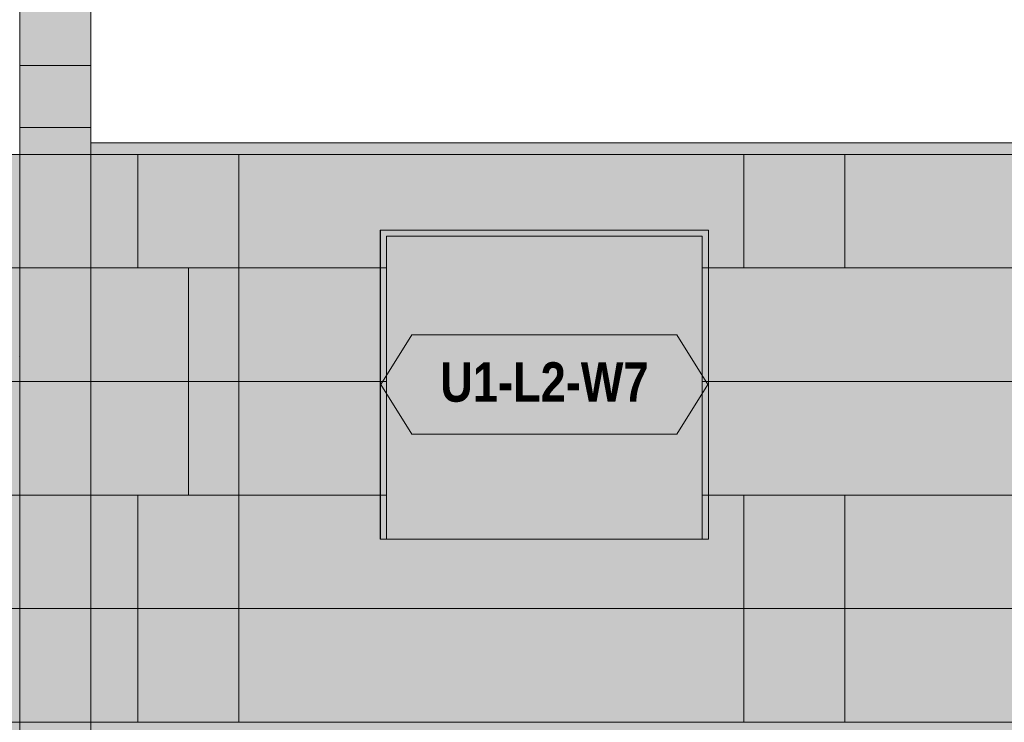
# Model space of a CAD drawing. Header units: millimetres. Extents: x 17 to 413, y 4 to 292.
# Tile 48 of 58: x 162 to 194, y 215 to 237. Entities that reach past the tile are written whole.
import ezdxf
from ezdxf.enums import TextEntityAlignment as Align

# ---------------------------------------------------------------- set-up
doc = ezdxf.new("R2010")
doc.units = ezdxf.units.MM
for name, color, linetype in [('FILL-EPS', 7, 'Continuous'), ('FILL-LIGHT', 7, 'Continuous'), ('FILL-WHITE', 7, 'Continuous'), ('LINE-C_2E8C94', 7, 'Continuous'), ('LINE-C_337880', 7, 'Continuous'), ('LINE-INK', 7, 'Continuous'), ('LINE-STEEL_GREY', 7, 'Continuous'), ('LINE-TEAL_DK', 7, 'Continuous'), ('TEXT-TEAL_DK', 7, 'Continuous')]:
    doc.layers.add(name, color=color, linetype=linetype)
doc.styles.add('OpenSansCondensed-Bold', font='OpenSansCondensed-Bold.ttf')

msp = doc.modelspace()

# ---------------------------------------------------------------- hatches: boundary and pattern name
at = {"layer": 'FILL-EPS', "true_color": 0xbae9e9}
h = msp.add_hatch(color=254, dxfattribs=at)
h.dxf.hatch_style = 1
h.paths.add_polyline_path([(161.857, 235.906), (161.857, 256.297), (163.635, 256.297), (164.143, 256.297), (164.143, 235.906), (163.635, 235.906)])
at = {"layer": 'FILL-EPS', "true_color": 0xccffff}
h = msp.add_hatch(color=7, dxfattribs=at)
h.dxf.hatch_style = 1
h.paths.add_polyline_path([(161.857, 214.756), (161.857, 226.513), (161.855, 226.514), (161.857, 226.526), (161.857, 235.906), (164.143, 235.906), (164.143, 214.756)])
h = msp.add_hatch(color=7, dxfattribs=at)
h.dxf.hatch_style = 1
h.paths.add_polyline_path([(161.857, 226.518), (161.857, 235.906), (164.143, 235.906), (164.146, 235.919), (164.144, 235.91), (164.143, 235.906), (164.143, 214.756), (161.857, 214.756)])
at = {"layer": 'FILL-EPS', "true_color": 0xbae9e9}
h = msp.add_hatch(color=254, dxfattribs=at)
h.dxf.hatch_style = 1
h.paths.add_polyline_path([(161.857, 233.914), (161.857, 235.906), (163.635, 235.906), (164.143, 235.906), (164.143, 233.914), (163.635, 233.914)])
at = {"layer": 'FILL-EPS', "true_color": 0xccffff}
h = msp.add_hatch(color=7, dxfattribs=at)
h.dxf.hatch_style = 1
h.paths.add_polyline_path([(161.857, 233.044), (161.857, 235.906), (164.143, 235.906), (164.143, 233.044)])
h = msp.add_hatch(color=7, dxfattribs=at)
h.dxf.hatch_style = 1
h.paths.add_polyline_path([(161.857, 235.906), (164.143, 235.906), (164.143, 233.044), (161.857, 233.044)])
h = msp.add_hatch(color=7, dxfattribs=at)
h.dxf.hatch_style = 1
h.paths.add_polyline_path([(161.857, 233.914), (164.143, 233.914), (164.143, 233.044), (161.857, 233.044)])
h = msp.add_hatch(color=7, dxfattribs=at)
h.dxf.hatch_style = 1
h.paths.add_polyline_path([(161.857, 233.044), (161.857, 233.914), (164.143, 233.914), (164.143, 233.044)])
h = msp.add_hatch(color=7, dxfattribs=at)
h.dxf.hatch_style = 1
h.paths.add_polyline_path([(115.431, 233.044), (210.569, 233.044), (210.569, 214.756), (115.431, 214.756)])
h.paths.add_polyline_path([(195.316, 230.41), (195.316, 220.652), (202.68, 220.652), (202.68, 230.41)], flags=0)
h.paths.add_polyline_path([(173.668, 230.41), (173.668, 220.652), (183.832, 220.652), (183.832, 230.41)], flags=0)
h.paths.add_polyline_path([(142.164, 230.41), (142.164, 220.652), (152.328, 220.652), (152.328, 230.41)], flags=0)
h.paths.add_polyline_path([(130.68, 230.41), (123.316, 230.41), (123.316, 220.652), (130.68, 220.652)], flags=0)
h = msp.add_hatch(color=7, dxfattribs=at)
h.dxf.hatch_style = 1
h.paths.add_polyline_path([(115.431, 233.044), (210.569, 233.044), (210.569, 214.756), (115.431, 214.756)])
h.paths.add_polyline_path([(202.88, 220.652), (202.88, 230.61), (195.116, 230.61), (195.116, 220.652)], flags=0)
h.paths.add_polyline_path([(173.468, 220.652), (184.032, 220.652), (184.032, 230.61), (173.468, 230.61)], flags=0)
h.paths.add_polyline_path([(141.964, 220.652), (152.528, 220.652), (152.528, 230.61), (141.964, 230.61)], flags=0)
h.paths.add_polyline_path([(130.88, 230.61), (123.116, 230.61), (123.116, 220.652), (130.88, 220.652)], flags=0)
h = msp.add_hatch(color=7, dxfattribs=at)
h.dxf.hatch_style = 1
h.paths.add_polyline_path([(115.431, 233.044), (210.569, 233.044), (210.569, 214.756), (115.431, 214.756)])
h.paths.add_polyline_path([(196.92, 230.61), (196.92, 221.871), (204.684, 221.871), (204.684, 230.61)], flags=0)
h.paths.add_polyline_path([(173.472, 230.61), (173.472, 220.652), (184.036, 220.652), (184.036, 230.61)], flags=0)
h.paths.add_polyline_path([(141.968, 230.61), (141.968, 220.652), (152.532, 220.652), (152.532, 230.61)], flags=0)
h.paths.add_polyline_path([(129.084, 221.871), (129.084, 230.61), (121.32, 230.61), (121.32, 221.871)], flags=0)
h = msp.add_hatch(color=7, dxfattribs=at)
h.dxf.hatch_style = 1
h.paths.add_polyline_path([(115.431, 214.756), (115.431, 233.044), (210.569, 233.044), (210.569, 214.756)])
h.paths.add_polyline_path([(204.484, 221.871), (204.484, 230.41), (197.12, 230.41), (197.12, 221.871)], flags=0)
h.paths.add_polyline_path([(173.672, 220.652), (183.836, 220.652), (183.836, 230.41), (173.672, 230.41)], flags=0)
h.paths.add_polyline_path([(142.168, 220.652), (152.332, 220.652), (152.332, 230.41), (142.168, 230.41)], flags=0)
h.paths.add_polyline_path([(121.52, 221.871), (128.884, 221.871), (128.884, 230.41), (121.52, 230.41)], flags=0)
h = msp.add_hatch(color=7, dxfattribs=at)
h.dxf.hatch_style = 1
h.paths.add_polyline_path([(173.468, 230.61), (184.032, 230.61), (184.032, 220.652), (183.832, 220.652), (183.832, 230.41), (173.668, 230.41), (173.668, 220.652), (173.468, 220.652)])
h = msp.add_hatch(color=7, dxfattribs=at)
h.dxf.hatch_style = 1
h.paths.add_polyline_path([(173.472, 230.61), (184.036, 230.61), (184.036, 220.652), (183.836, 220.652), (183.836, 230.41), (173.672, 230.41), (173.672, 220.652), (173.472, 220.652)])
h = msp.add_hatch(color=7, dxfattribs=at)
h.dxf.hatch_style = 1
h.paths.add_polyline_path([(115.431, 214.756), (210.569, 214.756), (210.569, 192.811), (207.128, 192.811), (207.128, 209.683), (195.364, 209.683), (195.364, 192.811), (130.632, 192.811), (130.632, 209.683), (118.868, 209.683), (118.868, 192.811), (115.431, 192.811)])
h.paths.add_polyline_path([(171.896, 209.683), (171.896, 198.707), (186.5, 198.707), (186.5, 209.683)], flags=0)
h.paths.add_polyline_path([(139.496, 209.683), (139.496, 198.707), (154.1, 198.707), (154.1, 209.683)], flags=0)
h = msp.add_hatch(color=7, dxfattribs=at)
h.dxf.hatch_style = 1
h.paths.add_polyline_path([(115.431, 214.756), (210.569, 214.756), (210.569, 192.811), (207.328, 192.811), (207.328, 209.883), (195.164, 209.883), (195.164, 192.811), (130.832, 192.811), (130.832, 209.883), (118.668, 209.883), (118.668, 192.811), (115.431, 192.811)])
h.paths.add_polyline_path([(171.696, 198.707), (186.7, 198.707), (186.7, 209.883), (171.696, 209.883)], flags=0)
h.paths.add_polyline_path([(139.296, 198.707), (154.3, 198.707), (154.3, 209.883), (139.296, 209.883)], flags=0)
h = msp.add_hatch(color=7, dxfattribs=at)
h.dxf.hatch_style = 1
h.paths.add_polyline_path([(115.431, 214.756), (210.569, 214.756), (210.569, 192.811), (179.432, 192.811), (179.432, 209.883), (170.868, 209.883), (170.868, 192.811), (155.136, 192.811), (155.136, 209.883), (146.572, 209.883), (146.572, 192.811), (115.431, 192.811)])
h.paths.add_polyline_path([(208.586, 209.883), (204.182, 209.883), (204.182, 201.145), (208.586, 201.145)], flags=0)
h.paths.add_polyline_path([(192.482, 201.145), (192.482, 209.883), (184.238, 209.883), (184.238, 201.145)], flags=0)
h.paths.add_polyline_path([(141.767, 201.145), (141.767, 209.883), (133.523, 209.883), (133.523, 201.145)], flags=0)
h.paths.add_polyline_path([(121.822, 209.883), (117.418, 209.883), (117.418, 201.145), (121.822, 201.145)], flags=0)
h = msp.add_hatch(color=7, dxfattribs=at)
h.dxf.hatch_style = 1
h.paths.add_polyline_path([(115.431, 192.811), (115.431, 214.756), (210.569, 214.756), (210.569, 192.811), (179.232, 192.811), (179.232, 209.683), (171.068, 209.683), (171.068, 192.811), (154.936, 192.811), (154.936, 209.683), (146.772, 209.683), (146.772, 192.811)])
h.paths.add_polyline_path([(208.386, 201.145), (208.386, 209.683), (204.382, 209.683), (204.382, 201.145)], flags=0)
h.paths.add_polyline_path([(192.282, 201.145), (192.282, 209.683), (184.438, 209.683), (184.438, 201.145)], flags=0)
h.paths.add_polyline_path([(141.567, 209.683), (133.723, 209.683), (133.723, 201.145), (141.567, 201.145)], flags=0)
h.paths.add_polyline_path([(121.622, 209.683), (117.618, 209.683), (117.618, 201.145), (121.622, 201.145)], flags=0)
h = msp.add_hatch(color=7, dxfattribs=at)
h.dxf.hatch_style = 1
h.paths.add_polyline_path([(161.857, 214.756), (164.143, 214.756), (164.143, 192.811), (161.857, 192.811)])
h = msp.add_hatch(color=7, dxfattribs=at)
h.dxf.hatch_style = 1
h.paths.add_polyline_path([(161.857, 192.811), (161.857, 214.756), (164.143, 214.756), (164.143, 192.811)])
at = {"layer": 'FILL-LIGHT', "true_color": 0xd9d9d9}
h = msp.add_hatch(color=254, dxfattribs=at)
h.dxf.hatch_style = 1
h.paths.add_polyline_path([(164.143, 233.419), (210.571, 233.419), (210.571, 233.044), (164.143, 233.044)])
h = msp.add_hatch(color=254, dxfattribs=at)
h.dxf.hatch_style = 1
h.paths.add_polyline_path([(164.143, 233.044), (164.143, 233.419), (210.571, 233.419), (210.571, 233.044)])
h = msp.add_hatch(color=254, dxfattribs=at)
h.dxf.hatch_style = 1
h.paths.add_polyline_path([(164.143, 233.419), (210.571, 233.419), (210.571, 233.044), (164.143, 233.044)])
h = msp.add_hatch(color=254, dxfattribs=at)
h.dxf.hatch_style = 1
h.paths.add_polyline_path([(164.143, 233.044), (164.143, 233.419), (210.571, 233.419), (210.571, 233.044)])
at = {"layer": 'FILL-WHITE', "true_color": 0xffffff}
h = msp.add_hatch(color=7, dxfattribs=at)
h.dxf.hatch_style = 1
h.paths.add_polyline_path([(173.472, 220.652), (173.472, 230.606), (184.032, 230.606), (184.032, 220.652)])
h = msp.add_hatch(color=7, dxfattribs=at)
h.dxf.hatch_style = 1
h.paths.add_polyline_path([(173.472, 230.606), (184.032, 230.606), (184.032, 220.652), (173.472, 220.652)])
h = msp.add_hatch(color=7, dxfattribs=at)
h.dxf.hatch_style = 1
h.paths.add_polyline_path([(173.472, 230.606), (184.032, 230.606), (184.032, 220.652), (173.472, 220.652)])
h = msp.add_hatch(color=7, dxfattribs=at)
h.dxf.hatch_style = 1
h.paths.add_polyline_path([(173.485, 225.629), (174.485, 227.229), (183.019, 227.229), (184.019, 225.629), (183.019, 224.029), (174.485, 224.029)])

# ---------------------------------------------------------------- linework, layer by layer
at = {"layer": 'LINE-C_2E8C94', "lineweight": 5}
for points in [[(161.857, 235.906), (161.857, 256.297), (163.635, 256.297), (163.635, 256.297), (164.143, 256.297), (164.143, 235.906), (163.635, 235.906)], [(161.857, 214.756), (161.857, 214.756), (161.857, 226.513), (161.855, 226.514), (161.857, 226.526), (161.857, 235.906), (164.143, 235.906), (164.143, 235.906), (164.143, 214.756)], [(161.857, 226.518), (161.857, 226.518), (161.857, 235.906), (164.143, 235.906), (164.146, 235.919), (164.146, 235.919), (164.144, 235.91), (164.143, 235.906), (164.143, 214.756), (164.143, 214.756), (161.857, 214.756)], [(161.857, 233.914), (161.857, 233.914), (161.857, 235.906), (163.635, 235.906), (163.635, 235.906), (163.635, 235.906), (164.143, 235.906), (164.143, 233.914), (163.635, 233.914), (161.857, 233.914)], [(161.857, 233.044), (161.857, 235.906), (164.143, 235.906), (164.143, 233.044)], [(161.857, 235.906), (164.143, 235.906), (164.143, 233.044), (161.857, 233.044)], [(161.857, 233.914), (161.857, 233.914), (164.143, 233.914), (164.143, 233.044), (161.857, 233.044)], [(161.857, 233.044), (161.857, 233.914), (164.143, 233.914), (164.143, 233.914), (164.143, 233.044), (161.857, 233.044)], [(115.431, 233.044), (210.569, 233.044), (210.569, 214.756), (115.431, 214.756)], [(115.431, 233.044), (210.569, 233.044), (210.569, 214.756), (115.431, 214.756)], [(115.431, 233.044), (210.569, 233.044), (210.569, 214.756), (115.431, 214.756)], [(115.431, 214.756), (115.431, 233.044), (210.569, 233.044), (210.569, 214.756)], [(173.468, 230.61), (184.032, 230.61), (184.032, 220.652), (183.832, 220.652), (183.832, 230.41), (173.668, 230.41), (173.668, 220.652), (173.468, 220.652)], [(173.468, 220.652), (184.032, 220.652), (184.032, 230.61), (173.468, 230.61)], [(173.472, 230.61), (173.472, 220.652), (184.036, 220.652), (184.036, 230.61)], [(173.472, 230.61), (184.036, 230.61), (184.036, 220.652), (183.836, 220.652), (183.836, 230.41), (173.672, 230.41), (173.672, 220.652), (173.472, 220.652)], [(173.668, 230.41), (173.668, 220.652), (183.832, 220.652), (183.832, 230.41)], [(173.672, 220.652), (183.836, 220.652), (183.836, 230.41), (173.672, 230.41)], [(115.431, 214.756), (210.569, 214.756), (210.569, 192.811), (207.128, 192.811), (207.128, 209.683), (195.364, 209.683), (195.364, 192.811), (130.632, 192.811), (130.632, 209.683), (118.868, 209.683), (118.868, 192.811), (115.431, 192.811)], [(115.431, 214.756), (210.569, 214.756), (210.569, 192.811), (207.328, 192.811), (207.328, 209.883), (195.164, 209.883), (195.164, 192.811), (130.832, 192.811), (130.832, 209.883), (118.668, 209.883), (118.668, 192.811), (115.431, 192.811)], [(115.431, 214.756), (210.569, 214.756), (210.569, 192.811), (179.432, 192.811), (179.432, 209.883), (170.868, 209.883), (170.868, 192.811), (155.136, 192.811), (155.136, 209.883), (146.572, 209.883), (146.572, 192.811), (115.431, 192.811)], [(115.431, 192.811), (115.431, 214.756), (210.569, 214.756), (210.569, 192.811), (179.232, 192.811), (179.232, 209.683), (171.068, 209.683), (171.068, 192.811), (154.936, 192.811), (154.936, 209.683), (146.772, 209.683), (146.772, 192.811)], [(161.857, 214.756), (164.143, 214.756), (164.143, 192.811), (164.143, 192.811), (161.857, 192.811)], [(161.857, 192.811), (161.857, 192.811), (161.857, 214.756), (164.143, 214.756), (164.143, 192.811)]]:
    msp.add_lwpolyline(points, close=True, dxfattribs=at)
at = {"layer": 'LINE-C_337880', "lineweight": 5}
for p, q in [((161.865, 233.044), (164.135, 233.044)), ((161.865, 233.044), (164.135, 233.044)), ((164.143, 229.387), (164.143, 233.036)), ((164.143, 229.387), (164.143, 233.036)), ((165.664, 229.387), (165.664, 233.036)), ((165.664, 229.387), (165.664, 233.036)), ((168.915, 229.387), (168.915, 233.036)), ((168.915, 229.387), (168.915, 233.036)), ((185.171, 229.387), (185.171, 233.036)), ((185.171, 229.387), (185.171, 233.036)), ((188.422, 229.387), (188.422, 233.036)), ((188.422, 229.387), (188.422, 233.036)), ((152.336, 229.387), (167.29, 229.387)), ((152.34, 229.387), (165.664, 229.387)), ((161.857, 229.387), (164.143, 229.387)), ((161.857, 229.387), (164.143, 229.387)), ((161.865, 229.387), (164.135, 229.387)), ((161.865, 229.387), (164.135, 229.387)), ((164.143, 225.729), (164.143, 229.387)), ((164.143, 229.387), (167.29, 229.387)), ((164.143, 225.729), (164.143, 229.387)), ((164.143, 229.387), (165.664, 229.387)), ((165.664, 229.387), (168.915, 229.387)), ((165.664, 229.387), (168.915, 229.387)), ((167.29, 225.729), (167.29, 229.387)), ((167.29, 229.387), (168.915, 229.387)), ((167.29, 225.729), (167.29, 229.387)), ((167.29, 229.387), (168.915, 229.387)), ((168.915, 229.387), (173.66, 229.387)), ((168.915, 229.387), (173.46, 229.387)), ((168.915, 225.729), (168.915, 229.387)), ((168.915, 229.387), (173.464, 229.387)), ((168.915, 225.729), (168.915, 229.387)), ((168.915, 229.387), (173.664, 229.387)), ((173.476, 229.387), (173.66, 229.387)), ((173.48, 229.387), (173.664, 229.387)), ((183.84, 229.387), (188.422, 229.387)), ((183.84, 229.387), (184.024, 229.387)), ((183.844, 229.387), (184.028, 229.387)), ((183.844, 229.387), (185.171, 229.387)), ((184.04, 229.387), (188.422, 229.387)), ((184.044, 229.387), (185.171, 229.387)), ((185.171, 229.387), (196.912, 229.387)), ((185.171, 229.387), (197.112, 229.387)), ((188.422, 229.387), (195.308, 229.387)), ((188.422, 229.387), (195.108, 229.387)), ((152.336, 225.729), (167.29, 225.729)), ((152.34, 225.729), (167.29, 225.729)), ((161.857, 225.729), (164.143, 225.729)), ((161.857, 225.729), (164.143, 225.729)), ((161.865, 225.729), (164.135, 225.729)), ((161.865, 225.729), (164.135, 225.729)), ((164.143, 222.071), (164.143, 225.729)), ((164.143, 225.729), (167.29, 225.729)), ((164.143, 222.071), (164.143, 225.729)), ((164.143, 225.729), (167.29, 225.729)), ((167.29, 225.729), (168.915, 225.729)), ((167.29, 225.729), (168.915, 225.729)), ((167.29, 222.071), (167.29, 225.729)), ((167.29, 225.729), (168.915, 225.729)), ((167.29, 222.071), (167.29, 225.729)), ((167.29, 225.729), (168.915, 225.729)), ((168.915, 222.071), (168.915, 225.729)), ((168.915, 225.729), (173.66, 225.729)), ((168.915, 222.071), (168.915, 225.729)), ((168.915, 225.729), (173.46, 225.729)), ((168.915, 225.729), (173.464, 225.729)), ((168.915, 225.729), (173.664, 225.729)), ((173.476, 225.729), (173.66, 225.729)), ((173.48, 225.729), (173.664, 225.729)), ((183.84, 225.729), (195.308, 225.729)), ((183.84, 225.729), (184.024, 225.729)), ((183.844, 225.729), (184.028, 225.729)), ((183.844, 225.729), (197.112, 225.729)), ((184.04, 225.729), (195.108, 225.729)), ((184.044, 225.729), (196.912, 225.729)), ((152.336, 222.071), (165.664, 222.071)), ((152.34, 222.071), (167.29, 222.071)), ((161.857, 222.071), (164.143, 222.071)), ((161.857, 222.071), (164.143, 222.071)), ((161.865, 222.071), (164.135, 222.071)), ((161.865, 222.071), (164.135, 222.071)), ((164.143, 218.414), (164.143, 222.071)), ((164.143, 222.071), (165.664, 222.071)), ((164.143, 218.414), (164.143, 222.071)), ((164.143, 222.071), (167.29, 222.071)), ((165.664, 218.414), (165.664, 222.071)), ((165.664, 222.071), (168.915, 222.071)), ((165.664, 218.414), (165.664, 222.071)), ((165.664, 222.071), (168.915, 222.071)), ((167.29, 222.071), (168.915, 222.071)), ((167.29, 222.071), (168.915, 222.071)), ((168.915, 222.071), (173.66, 222.071)), ((168.915, 222.071), (173.46, 222.071)), ((168.915, 218.414), (168.915, 222.071)), ((168.915, 222.071), (173.464, 222.071)), ((168.915, 218.414), (168.915, 222.071)), ((168.915, 222.071), (173.664, 222.071)), ((173.476, 222.071), (173.66, 222.071)), ((173.48, 222.071), (173.664, 222.071)), ((183.84, 222.071), (185.171, 222.071)), ((183.84, 222.071), (184.024, 222.071)), ((183.844, 222.071), (184.028, 222.071)), ((183.844, 222.071), (188.422, 222.071)), ((184.04, 222.071), (185.171, 222.071)), ((184.044, 222.071), (188.422, 222.071)), ((185.171, 218.414), (185.171, 222.071)), ((185.171, 222.071), (195.308, 222.071)), ((185.171, 218.414), (185.171, 222.071)), ((185.171, 222.071), (195.108, 222.071)), ((188.422, 218.414), (188.422, 222.071)), ((188.422, 222.071), (196.912, 222.071)), ((188.422, 218.414), (188.422, 222.071)), ((188.422, 222.071), (197.112, 222.071)), ((149.408, 218.414), (165.664, 218.414)), ((149.446, 218.414), (165.664, 218.414)), ((161.857, 218.414), (164.143, 218.414)), ((161.857, 218.414), (164.143, 218.414)), ((161.865, 218.414), (164.135, 218.414)), ((161.865, 218.414), (164.135, 218.414)), ((164.143, 214.764), (164.143, 218.414)), ((164.143, 218.414), (165.664, 218.414)), ((164.143, 214.764), (164.143, 218.414)), ((164.143, 218.414), (165.664, 218.414)), ((165.664, 218.414), (168.915, 218.414)), ((165.664, 218.414), (168.915, 218.414)), ((165.664, 214.764), (165.664, 218.414)), ((165.664, 218.414), (168.915, 218.414)), ((165.664, 214.764), (165.664, 218.414)), ((165.664, 218.414), (168.915, 218.414)), ((168.915, 214.764), (168.915, 218.414)), ((168.915, 218.414), (185.171, 218.414)), ((168.915, 214.764), (168.915, 218.414)), ((168.915, 218.414), (185.171, 218.414)), ((168.915, 218.414), (185.171, 218.414)), ((168.915, 218.414), (185.171, 218.414)), ((185.171, 218.414), (188.422, 218.414)), ((185.171, 218.414), (188.422, 218.414)), ((185.171, 214.764), (185.171, 218.414)), ((185.171, 218.414), (188.422, 218.414)), ((185.171, 214.764), (185.171, 218.414)), ((185.171, 218.414), (188.422, 218.414)), ((188.422, 214.764), (188.422, 218.414)), ((188.422, 218.414), (204.678, 218.414)), ((188.422, 214.764), (188.422, 218.414)), ((188.422, 218.414), (204.678, 218.414)), ((188.422, 218.414), (204.678, 218.414)), ((188.422, 218.414), (204.678, 218.414))]:
    msp.add_line(p, q, dxfattribs=at)
at = {"layer": 'LINE-INK', "lineweight": 5}
msp.add_lwpolyline([(173.472, 230.606), (173.472, 230.606), (184.032, 230.606), (184.032, 230.606), (184.032, 230.606), (184.032, 220.652), (184.032, 220.652), (184.032, 220.652), (173.472, 220.652), (173.472, 220.652), (173.472, 220.652), (173.472, 230.606)], close=True, dxfattribs=at)
msp.add_lwpolyline([(173.472, 230.606), (173.472, 230.606), (184.032, 230.606), (184.032, 230.606), (184.032, 230.606), (184.032, 220.652), (184.032, 220.652), (184.032, 220.652), (173.472, 220.652), (173.472, 220.652), (173.472, 220.652), (173.472, 230.606)], close=True, dxfattribs=at)
at = {"layer": 'LINE-STEEL_GREY', "lineweight": 5}
for points in [[(164.143, 233.419), (210.571, 233.419), (210.571, 233.044), (164.143, 233.044)], [(164.143, 233.044), (164.143, 233.419), (210.571, 233.419), (210.571, 233.419), (210.571, 233.044), (164.143, 233.044)], [(164.143, 233.419), (210.571, 233.419), (210.571, 233.044), (164.143, 233.044)], [(164.143, 233.044), (164.143, 233.419), (210.571, 233.419), (210.571, 233.419), (210.571, 233.044), (164.143, 233.044)]]:
    msp.add_lwpolyline(points, close=True, dxfattribs=at)
at = {"layer": 'LINE-TEAL_DK', "lineweight": 5}
msp.add_lwpolyline([(173.485, 225.629), (174.485, 227.229), (183.019, 227.229), (184.019, 225.629), (183.019, 224.029), (174.485, 224.029)], close=True, dxfattribs=at)

# ---------------------------------------------------------------- texts
at = {"layer": 'TEXT-TEAL_DK', "style": 'OpenSansCondensed-Bold'}
msp.add_text('U1-L2-W7', height=1.27, dxfattribs=at).set_placement((178.752, 225.079), align=Align.CENTER)

doc.saveas('drawing.dxf')
